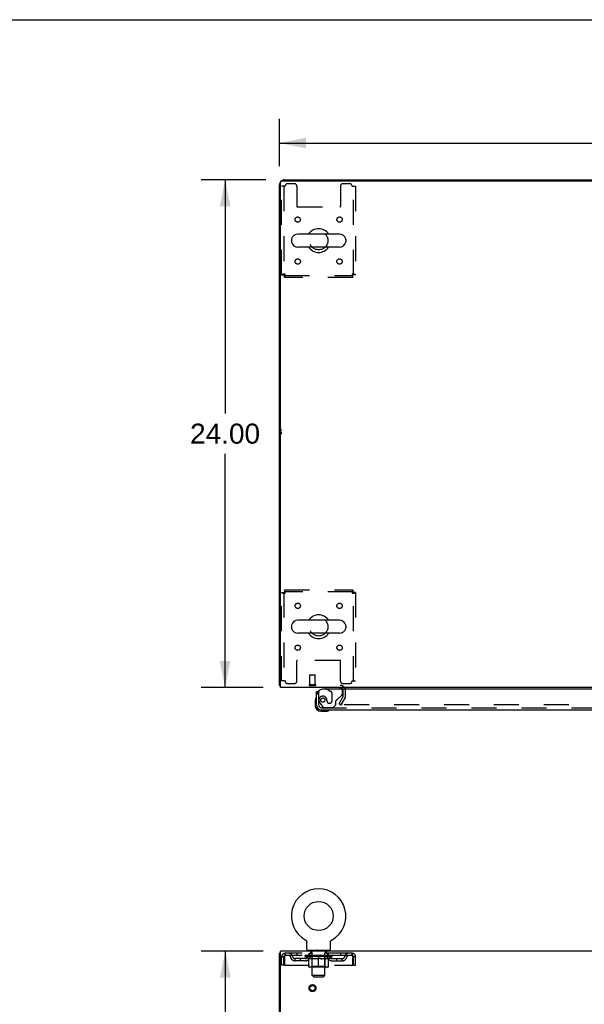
# Model space of a CAD drawing. Header units: inches. Extents: x 0 to 215, y 0 to 139.
# Tile 54 of 116: x 55 to 81, y 92 to 139. Entities that reach past the tile are written whole.
import ezdxf

# ---------------------------------------------------------------- set-up
doc = ezdxf.new("R2010")
doc.units = ezdxf.units.IN
doc.header["$LTSCALE"] = 11.804375
doc.header["$MEASUREMENT"] = 0
doc.linetypes.add('HIDDEN', pattern=[0.2, 0.1, -0.1])
doc.layers.get('0').update_dxf_attribs({"linetype": 'CONTINUOUS'})
for name, color, linetype in [('DEFAULT_2', 8, 'HIDDEN'), ('DIMENSIONS', 7, 'CONTINUOUS'), ('DOOR_ASSEMBLY', 7, 'CONTINUOUS'), ('WITNESSMARKS', 7, 'CONTINUOUS')]:
    doc.layers.add(name, color=color, linetype=linetype)
doc.styles.get("Standard").update_dxf_attribs({"font": 'arial.ttf'})
doc.dimstyles.new('DIMSTYLE_1', dxfattribs={"dimtxt": 0.946875, "dimasz": 1.2625, "dimexe": 0.09, "dimexo": 0.07, "dimgap": 0.0375, "dimtad": 0, "dimtih": 1, "dimtoh": 1, "dimzin": 4, "dimdsep": 46, "dimtxsty": 'Standard', "dimblk": '_FILLED', "dimblk1": '_FILLED', "dimblk2": '_FILLED', "dimcen": 0.09, "dimadec": 3, "dimazin": 1, "dimtfac": 1, "dimtdec": 3, "dimtofl": 0, "dimtmove": 0, "dimatfit": 3, "dimldrblk": '_FILLED', "dimfxl": 0, "dimtolj": 1, "dimtzin": 4, "dimarcsym": 0})

# ---------------------------------------------------------------- blocks, each defined once
blk = doc.blocks.new('_FILLED')
at = {"color": 0, "linetype": 'ByBlock'}
blk.add_solid([(0, 0), (-1, 0.2), (-1, -0.2)], dxfattribs=at)
blk = doc.blocks.new('*D1')
at = {"layer": 'DIMENSIONS', "color": 2, "linetype": 'Continuous'}
for p, q in [((66.956, 131.95), (66.956, 134.183)), ((107.206, 131.95), (107.206, 134.183)), ((66.956, 133.047), (84.953, 133.047)), ((107.206, 133.047), (89.209, 133.047))]:
    blk.add_line(p, q, dxfattribs=at)
at = {"layer": 'DIMENSIONS', "color": 2, "linetype": 'Continuous', "xscale": 1.2625, "yscale": 1.2625, "zscale": 1.2625, "rotation": 180}
blk.add_blockref('_FILLED', (66.956, 133.047), dxfattribs=at)
at = {"layer": 'DIMENSIONS', "color": 2, "linetype": 'Continuous', "xscale": 1.2625, "yscale": 1.2625, "zscale": 1.2625}
blk.add_blockref('_FILLED', (107.206, 133.047), dxfattribs=at)
at = {"layer": 'DIMENSIONS', "color": 2, "linetype": 'Continuous', "insert": (87.081, 133.52), "char_height": 0.9469, "width": 3.30878, "attachment_point": 2, "line_spacing_factor": 0.9}
blk.add_mtext('40.25', dxfattribs=at)
blk = doc.blocks.new('*D7')
at = {"layer": 'DIMENSIONS', "color": 2, "linetype": 'Continuous'}
for p, q in [((66.319, 131.313), (63.251, 131.313)), ((64.387, 131.313), (64.387, 120.26)), ((64.387, 107.313), (64.387, 118.366)), ((66.184, 107.313), (63.251, 107.313))]:
    blk.add_line(p, q, dxfattribs=at)
at = {"layer": 'DIMENSIONS', "color": 2, "linetype": 'Continuous', "xscale": 1.2625, "yscale": 1.2625, "zscale": 1.2625}
for p, rotation in [((64.387, 131.313), 90), ((64.387, 107.313), 270)]:
    blk.add_blockref('_FILLED', p, dxfattribs=dict(at, rotation=rotation))
at = {"layer": 'DIMENSIONS', "color": 2, "linetype": 'Continuous', "insert": (64.387, 119.787), "char_height": 0.9469, "width": 3.30878, "attachment_point": 2, "line_spacing_factor": 0.9}
blk.add_mtext('24.00', dxfattribs=at)
blk = doc.blocks.new('*D16')
at = {"layer": 'DIMENSIONS', "color": 2, "linetype": 'Continuous'}
for p, q in [((66.184, 94.862), (63.26, 94.862)), ((64.397, 94.862), (64.397, 52.809)), ((64.397, 8.862), (64.397, 50.915)), ((66.184, 8.862), (63.26, 8.862))]:
    blk.add_line(p, q, dxfattribs=at)
at = {"layer": 'DIMENSIONS', "color": 2, "linetype": 'Continuous', "xscale": 1.2625, "yscale": 1.2625, "zscale": 1.2625}
for p, rotation in [((64.397, 94.862), 90), ((64.397, 8.862), 270)]:
    blk.add_blockref('_FILLED', p, dxfattribs=dict(at, rotation=rotation))
at = {"layer": 'DIMENSIONS', "color": 2, "linetype": 'Continuous', "insert": (64.397, 52.335), "char_height": 0.9469, "width": 3.30878, "attachment_point": 2, "line_spacing_factor": 0.9}
blk.add_mtext('86.00', dxfattribs=at)

msp = doc.modelspace()

# ---------------------------------------------------------------- linework, layer by layer
at = {"color": 7, "linetype": 'Continuous'}
for p, q in [((0, 138.875), (214.625, 138.875)), ((74.456, 131.313), (74.456, 131.261)), ((74.456, 131.313), (99.706, 131.313)), ((67.523, 128.482), (67.523, 128.394)), ((69.798, 128.744), (67.823, 128.744)), ((70.098, 128.482), (70.098, 128.394)), ((69.798, 128.132), (67.823, 128.132)), ((69.798, 110.494), (67.823, 110.494)), ((67.523, 110.232), (67.523, 110.144)), ((69.798, 109.882), (67.823, 109.882)), ((70.098, 110.232), (70.098, 110.144)), ((67.008, 107.417), (66.956, 107.417)), ((68.175, 95.4), (68.175, 95.4)), ((68.175, 95.4), (68.179, 95.397)), ((68.176, 95.399), (68.178, 95.398)), ((68.179, 95.397), (68.184, 95.395)), ((68.183, 95.395), (68.188, 95.392)), ((68.188, 95.392), (68.192, 95.389)), ((68.192, 95.389), (68.196, 95.386)), ((68.196, 95.386), (68.2, 95.382)), ((68.199, 95.382), (68.203, 95.379)), ((69.417, 95.379), (69.421, 95.382)), ((69.421, 95.382), (69.425, 95.386)), ((69.425, 95.386), (69.429, 95.389)), ((69.429, 95.389), (69.433, 95.392)), ((69.433, 95.392), (69.437, 95.395)), ((69.437, 95.395), (69.441, 95.397)), ((69.437, 95.395), (69.438, 95.395)), ((69.441, 95.397), (69.445, 95.4)), ((69.443, 95.398), (69.444, 95.399)), ((69.445, 95.4), (69.445, 95.4)), ((68.203, 95.379), (68.207, 95.375)), ((68.207, 95.375), (68.21, 95.371)), ((68.21, 95.372), (68.214, 95.368)), ((68.214, 95.368), (68.217, 95.364)), ((68.217, 95.364), (68.22, 95.36)), ((68.22, 95.36), (68.223, 95.356)), ((68.223, 95.356), (68.226, 95.351)), ((68.226, 95.351), (68.228, 95.347)), ((68.228, 95.347), (68.231, 95.343)), ((68.231, 95.343), (68.233, 95.338)), ((68.233, 95.338), (68.235, 95.333)), ((68.235, 95.333), (68.237, 95.329)), ((68.237, 95.329), (68.239, 95.324)), ((68.239, 95.324), (68.241, 95.319)), ((68.241, 95.319), (68.242, 95.314)), ((68.242, 95.314), (68.243, 95.309)), ((68.243, 95.309), (68.245, 95.304)), ((68.245, 95.305), (68.246, 95.299)), ((68.246, 95.3), (68.246, 95.294)), ((68.246, 95.295), (68.247, 95.289)), ((68.248, 94.961), (68.248, 95.275)), ((69.373, 95.289), (69.374, 95.295)), ((69.373, 95.284), (69.373, 95.289)), ((69.373, 95.279), (69.373, 95.284)), ((69.373, 95.279), (69.373, 95.284)), ((69.373, 95.275), (69.373, 95.279)), ((69.373, 94.961), (69.373, 95.275)), ((69.374, 95.294), (69.375, 95.3)), ((69.375, 95.299), (69.376, 95.305)), ((69.376, 95.304), (69.377, 95.309)), ((69.377, 95.309), (69.378, 95.314)), ((69.378, 95.314), (69.38, 95.319)), ((69.38, 95.319), (69.381, 95.324)), ((69.381, 95.324), (69.383, 95.329)), ((69.383, 95.329), (69.385, 95.333)), ((69.385, 95.333), (69.387, 95.338)), ((69.387, 95.338), (69.39, 95.343)), ((69.39, 95.343), (69.392, 95.347)), ((69.392, 95.347), (69.395, 95.351)), ((69.395, 95.351), (69.397, 95.356)), ((69.397, 95.356), (69.4, 95.36)), ((69.4, 95.36), (69.403, 95.364)), ((69.403, 95.364), (69.407, 95.368)), ((69.407, 95.368), (69.41, 95.372)), ((69.41, 95.371), (69.414, 95.375)), ((69.413, 95.375), (69.417, 95.379)), ((67.008, 94.758), (66.956, 94.758)), ((68.31, 94.892), (68.31, 94.862)), ((69.31, 94.892), (68.31, 94.892)), ((69.31, 94.892), (69.31, 94.862))]:
    msp.add_line(p, q, dxfattribs=at)
at = {"color": 3, "linetype": 'Continuous'}
for p, q in [((67.068, 131.261), (107.094, 131.261)), ((67.203, 131.313), (74.456, 131.313)), ((66.956, 107.417), (66.956, 131.067)), ((67.008, 107.313), (67.008, 131.201)), ((107.154, 107.313), (67.008, 107.313)), ((66.956, 8.966), (66.956, 94.758)), ((67.008, 91.526), (67.008, 94.862)), ((107.154, 94.862), (67.008, 94.862))]:
    msp.add_line(p, q, dxfattribs=at)
for points in [[(66.984, 107.403), (66.98, 107.404), (66.977, 107.404), (66.974, 107.405), (66.971, 107.406), (66.968, 107.407), (66.965, 107.408), (66.963, 107.409), (66.961, 107.41), (66.96, 107.411), (66.958, 107.412), (66.957, 107.413), (66.957, 107.414), (66.956, 107.416), (66.956, 107.417)], [(67.008, 107.397), (67.008, 107.397), (67.004, 107.399), (67, 107.4), (66.996, 107.401), (66.992, 107.401), (66.984, 107.403)]]:
    msp.add_lwpolyline(points, dxfattribs=at)
at = {"color": 7, "linetype": 'Continuous'}
msp.add_lwpolyline([(68.247, 95.289), (68.247, 95.284), (68.248, 95.279), (68.248, 95.275)], dxfattribs=at)
msp.add_circle((68.81, 96.52), 0.688, dxfattribs=at)
at = {"color": 3, "linetype": 'Continuous'}
for centre, radius, start, end in [((67.203, 131.067), 0.246, 140.5726, 180), ((67.068, 131.201), 0.06, 90, 180), ((67.203, 131.067), 0.246, 90, 129.4274), ((69.835, 107.171), 0.142, 26.4666, 90)]:
    msp.add_arc(centre, radius, start, end, dxfattribs=at)
at = {"color": 7, "linetype": 'Continuous'}
for centre, radius, start, end in [((68.81, 128.438), 0.562, 32.9567, 147.0433), ((67.666, 128.482), 0.144, 164.3697, 180), ((67.823, 128.438), 0.306, 90, 164.3697), ((69.798, 128.438), 0.306, 15.6303, 90), ((69.954, 128.482), 0.144, 0, 15.6303), ((67.666, 128.394), 0.144, 180, 195.6303), ((67.823, 128.438), 0.306, 195.6303, 270), ((68.81, 128.438), 0.562, 212.956, 327.044), ((69.798, 128.438), 0.306, 270, 344.3697), ((69.954, 128.394), 0.144, 344.3697, 360), ((68.81, 110.188), 0.562, 32.9567, 147.0433), ((67.666, 110.232), 0.144, 164.3697, 180), ((67.823, 110.188), 0.306, 90, 164.3697), ((69.798, 110.188), 0.306, 15.6303, 90), ((69.954, 110.232), 0.144, 0, 15.6303), ((67.666, 110.144), 0.144, 180, 195.6303), ((67.823, 110.188), 0.306, 195.6303, 270), ((68.81, 110.188), 0.562, 212.956, 327.044), ((69.798, 110.188), 0.306, 270, 344.3697), ((69.954, 110.144), 0.144, 344.3697, 360), ((68.81, 96.52), 1.288, 299.5053, 240.4947), ((68.317, 94.961), 0.069, 180, 265), ((69.304, 94.961), 0.069, 275, 360)]:
    msp.add_arc(centre, radius, start, end, dxfattribs=at)
at = {"layer": 'DEFAULT_2', "color": 8, "linetype": 'HIDDEN'}
for p, q in [((67.06, 126.822), (67.06, 131.001)), ((67.227, 131.001), (67.06, 131.001)), ((67.164, 131.001), (67.164, 126.822)), ((67.654, 131.126), (67.352, 131.126)), ((67.779, 131.001), (67.779, 130.056)), ((69.841, 131.001), (69.841, 130.056)), ((70.268, 131.126), (69.966, 131.126)), ((70.393, 131.001), (70.56, 131.001)), ((70.456, 126.822), (70.456, 131.001)), ((70.56, 131.001), (70.56, 126.822)), ((67.809, 130.026), (69.811, 130.026)), ((67.06, 126.822), (67.164, 126.822)), ((67.194, 126.688), (67.194, 126.792)), ((67.194, 126.792), (70.426, 126.792)), ((70.426, 126.688), (67.194, 126.688)), ((70.426, 126.688), (70.426, 126.792)), ((70.56, 126.822), (70.456, 126.822)), ((67.06, 107.626), (67.06, 111.804)), ((67.06, 111.804), (67.164, 111.804)), ((67.164, 111.804), (67.164, 107.626)), ((67.194, 111.938), (67.194, 111.834)), ((67.194, 111.938), (70.426, 111.938)), ((70.426, 111.834), (67.194, 111.834)), ((70.426, 111.938), (70.426, 111.834)), ((70.456, 107.626), (70.456, 111.804)), ((70.56, 111.804), (70.456, 111.804)), ((70.56, 111.804), (70.56, 107.626)), ((67.779, 107.626), (67.779, 108.571)), ((69.811, 108.601), (67.809, 108.601)), ((69.841, 107.626), (69.841, 108.571)), ((67.227, 107.626), (67.06, 107.626)), ((67.352, 107.501), (67.654, 107.501)), ((68.395, 107.46), (68.395, 107.907)), ((68.405, 107.917), (68.633, 107.917)), ((68.643, 107.46), (68.643, 107.907)), ((69.966, 107.501), (70.268, 107.501)), ((70.393, 107.626), (70.56, 107.626)), ((68.377, 107.46), (68.661, 107.46)), ((68.377, 107.417), (68.661, 107.417)), ((69.977, 106.909), (69.977, 107.171)), ((70.081, 106.909), (70.081, 107.171)), ((69.777, 106.553), (69.973, 106.892)), ((69.777, 106.553), (69.867, 106.501)), ((70.063, 106.84), (69.867, 106.501)), ((104.25, 106.501), (69.913, 106.501)), ((68.182, 95.395), (68.183, 95.395)), ((67.06, 94.195), (67.06, 94.591)), ((67.06, 94.591), (67.164, 94.591)), ((67.164, 94.195), (67.164, 94.591)), ((67.194, 94.591), (67.194, 94.195)), ((67.227, 94.758), (67.227, 94.654)), ((70.393, 94.758), (67.227, 94.758)), ((70.393, 94.654), (67.227, 94.654)), ((67.696, 94.403), (67.696, 94.507)), ((68.179, 94.507), (67.696, 94.507)), ((67.779, 94.758), (67.779, 94.654)), ((67.946, 94.403), (67.946, 94.507)), ((68.177, 94.607), (68.177, 94.654)), ((68.336, 94.496), (68.177, 94.607)), ((69.443, 94.607), (68.177, 94.607)), ((68.187, 94.647), (68.187, 94.654)), ((68.195, 94.644), (68.195, 94.647)), ((68.195, 94.644), (69.425, 94.644)), ((68.204, 94.644), (68.204, 94.647)), ((68.205, 94.644), (68.205, 94.647)), ((68.215, 94.647), (68.215, 94.654)), ((68.231, 94.644), (68.231, 94.647)), ((68.233, 94.644), (68.233, 94.647)), ((68.262, 94.647), (68.262, 94.654)), ((68.276, 94.644), (68.276, 94.647)), ((68.279, 94.644), (68.279, 94.647)), ((68.483, 94.647), (68.282, 94.647)), ((68.325, 94.647), (68.325, 94.654)), ((68.326, 94.644), (68.326, 94.647)), ((68.327, 94.644), (68.327, 94.647)), ((68.33, 94.644), (68.33, 94.647)), ((68.336, 94.496), (68.347, 94.496)), ((68.337, 94.644), (68.337, 94.647)), ((68.337, 94.644), (68.337, 94.647)), ((68.341, 94.644), (68.341, 94.647)), ((68.344, 94.644), (68.344, 94.648)), ((68.347, 94.133), (68.347, 94.539)), ((68.348, 94.644), (68.348, 94.647)), ((68.363, 94.644), (68.363, 94.647)), ((68.373, 94.654), (68.373, 94.758)), ((68.381, 94.644), (68.381, 94.65)), ((68.381, 94.644), (68.381, 94.647)), ((68.402, 94.644), (68.402, 94.647)), ((68.402, 94.644), (68.402, 94.647)), ((68.403, 94.647), (68.403, 94.654)), ((68.407, 94.892), (68.407, 94.862)), ((68.413, 94.644), (68.413, 94.647)), ((68.417, 94.644), (68.417, 94.647)), ((68.426, 94.644), (68.426, 94.647)), ((68.437, 94.644), (68.437, 94.651)), ((68.445, 94.802), (68.445, 94.882)), ((68.453, 94.644), (68.453, 94.647)), ((68.515, 94.792), (68.455, 94.792)), ((68.456, 94.644), (68.456, 94.647)), ((68.483, 94.644), (68.483, 94.647)), ((68.55, 94.647), (68.488, 94.647)), ((68.669, 94.496), (68.489, 94.496)), ((68.494, 94.647), (68.494, 94.654)), ((68.497, 94.135), (68.497, 94.604)), ((68.5, 94.644), (68.5, 94.647)), ((68.505, 94.644), (68.505, 94.647)), ((68.51, 93.711), (68.51, 94.782)), ((68.511, 94.644), (68.511, 94.652)), ((68.515, 94.644), (68.515, 94.647)), ((68.526, 94.644), (68.526, 94.647)), ((68.55, 94.644), (68.55, 94.647)), ((68.625, 94.647), (68.566, 94.647)), ((68.586, 94.644), (68.586, 94.647)), ((68.594, 94.647), (68.594, 94.654)), ((68.597, 94.644), (68.597, 94.647)), ((68.6, 94.644), (68.6, 94.653)), ((68.602, 94.644), (68.602, 94.647)), ((68.61, 94.644), (68.61, 94.647)), ((68.625, 94.644), (68.625, 94.647)), ((68.706, 94.647), (68.651, 94.647)), ((68.664, 94.644), (68.664, 94.647)), ((68.696, 94.647), (68.81, 94.654)), ((68.7, 94.647), (68.7, 94.654)), ((68.701, 94.654), (68.7, 94.654)), ((68.701, 94.647), (68.701, 94.654)), ((68.701, 94.644), (68.701, 94.647)), ((68.705, 94.644), (68.705, 94.647)), ((68.706, 94.644), (68.706, 94.647)), ((68.706, 94.644), (68.706, 94.647)), ((68.789, 94.647), (68.741, 94.647)), ((68.747, 94.644), (68.747, 94.647)), ((68.789, 94.644), (68.789, 94.647)), ((68.808, 94.647), (68.807, 94.647)), ((68.807, 94.644), (68.807, 94.647)), ((68.808, 94.644), (68.808, 94.647)), ((68.81, 94.647), (68.81, 94.654)), ((68.81, 94.095), (68.81, 94.539)), ((68.813, 94.644), (68.813, 94.647)), ((68.813, 94.644), (68.813, 94.647)), ((68.813, 94.647), (68.813, 94.647)), ((68.815, 94.647), (68.879, 94.647)), ((68.831, 94.644), (68.831, 94.647)), ((68.847, 94.647), (68.847, 94.652)), ((68.847, 94.652), (68.925, 94.647)), ((68.868, 94.647), (68.868, 94.65)), ((68.874, 94.644), (68.874, 94.647)), ((68.914, 94.644), (68.914, 94.647)), ((68.915, 94.644), (68.915, 94.647)), ((68.915, 94.647), (68.969, 94.647)), ((68.916, 94.644), (68.916, 94.647)), ((68.92, 94.647), (68.92, 94.654)), ((68.92, 94.647), (68.92, 94.654)), ((68.92, 94.654), (68.92, 94.654)), ((68.92, 94.644), (68.92, 94.647)), ((69.131, 94.496), (68.951, 94.496)), ((68.956, 94.644), (68.956, 94.647)), ((68.995, 94.644), (68.995, 94.647)), ((68.995, 94.647), (69.054, 94.647)), ((69.01, 94.644), (69.01, 94.647)), ((69.018, 94.644), (69.018, 94.647)), ((69.021, 94.644), (69.021, 94.653)), ((69.023, 94.644), (69.023, 94.647)), ((69.027, 94.647), (69.027, 94.654)), ((69.034, 94.644), (69.034, 94.647)), ((69.07, 94.644), (69.07, 94.647)), ((69.07, 94.647), (69.132, 94.647)), ((69.094, 94.644), (69.094, 94.647)), ((69.165, 94.792), (69.105, 94.792)), ((69.105, 94.644), (69.105, 94.647)), ((69.109, 94.644), (69.109, 94.652)), ((69.11, 93.711), (69.11, 94.782)), ((69.115, 94.644), (69.115, 94.647)), ((69.12, 94.644), (69.12, 94.647)), ((69.123, 94.135), (69.123, 94.604)), ((69.127, 94.647), (69.127, 94.654)), ((69.137, 94.644), (69.137, 94.647)), ((69.137, 94.647), (69.338, 94.647)), ((69.164, 94.644), (69.164, 94.647)), ((69.167, 94.644), (69.167, 94.647)), ((69.175, 94.802), (69.175, 94.882)), ((69.183, 94.644), (69.183, 94.651)), ((69.194, 94.644), (69.194, 94.647)), ((69.203, 94.644), (69.203, 94.647)), ((69.208, 94.644), (69.208, 94.647)), ((69.213, 94.892), (69.213, 94.862)), ((69.217, 94.647), (69.217, 94.654)), ((69.219, 94.644), (69.219, 94.647)), ((69.219, 94.644), (69.219, 94.647)), ((69.239, 94.644), (69.239, 94.65)), ((69.239, 94.644), (69.239, 94.647)), ((69.248, 94.654), (69.248, 94.758)), ((69.258, 94.644), (69.258, 94.647)), ((69.272, 94.644), (69.272, 94.647)), ((69.274, 94.133), (69.274, 94.539)), ((69.274, 94.496), (69.284, 94.496)), ((69.276, 94.644), (69.276, 94.648)), ((69.28, 94.644), (69.28, 94.647)), ((69.283, 94.644), (69.283, 94.647)), ((69.283, 94.644), (69.283, 94.647)), ((69.284, 94.496), (69.443, 94.607)), ((69.29, 94.644), (69.29, 94.647)), ((69.293, 94.644), (69.293, 94.647)), ((69.294, 94.644), (69.294, 94.647)), ((69.295, 94.647), (69.295, 94.654)), ((69.341, 94.644), (69.341, 94.647)), ((69.344, 94.644), (69.344, 94.647)), ((69.359, 94.647), (69.359, 94.654)), ((69.387, 94.644), (69.387, 94.647)), ((69.389, 94.644), (69.389, 94.647)), ((69.405, 94.647), (69.405, 94.654)), ((69.415, 94.644), (69.415, 94.647)), ((69.416, 94.644), (69.416, 94.647)), ((69.425, 94.644), (69.425, 94.647)), ((69.434, 94.647), (69.434, 94.654)), ((69.442, 94.507), (69.925, 94.507)), ((69.443, 94.607), (69.443, 94.654)), ((69.675, 94.403), (69.675, 94.507)), ((69.841, 94.758), (69.841, 94.654)), ((69.925, 94.403), (69.925, 94.507)), ((70.393, 94.654), (70.393, 94.758)), ((70.426, 94.195), (70.426, 94.591)), ((70.456, 94.195), (70.456, 94.591)), ((70.56, 94.591), (70.456, 94.591)), ((70.56, 94.195), (70.56, 94.591)), ((67.164, 94.195), (67.06, 94.195)), ((67.194, 94.195), (70.426, 94.195)), ((68.179, 94.403), (67.696, 94.403)), ((69.237, 94.095), (68.384, 94.095)), ((68.497, 94.135), (68.458, 94.095)), ((69.123, 94.135), (68.497, 94.135)), ((69.123, 94.135), (69.163, 94.095)), ((69.442, 94.403), (69.925, 94.403)), ((70.456, 94.195), (70.56, 94.195)), ((68.579, 93.642), (68.51, 93.711)), ((69.11, 93.711), (68.51, 93.711)), ((68.579, 93.642), (69.041, 93.642)), ((69.041, 93.642), (69.11, 93.711))]:
    msp.add_line(p, q, dxfattribs=at)
for points in [[(67.227, 126.855), (67.208, 126.853), (67.19, 126.85), (67.172, 126.848), (67.155, 126.846), (67.138, 126.843), (67.123, 126.841), (67.109, 126.839), (67.097, 126.836), (67.086, 126.834), (67.077, 126.832), (67.07, 126.829), (67.064, 126.827), (67.061, 126.825), (67.06, 126.822)], [(67.227, 126.855), (67.22, 126.853), (67.213, 126.85), (67.206, 126.848), (67.2, 126.846), (67.194, 126.843), (67.188, 126.841), (67.183, 126.839), (67.178, 126.836), (67.174, 126.834), (67.17, 126.832), (67.168, 126.829), (67.166, 126.827), (67.165, 126.825), (67.164, 126.822)], [(67.194, 126.688), (67.196, 126.689), (67.199, 126.692), (67.201, 126.698), (67.204, 126.705), (67.206, 126.714), (67.208, 126.725), (67.211, 126.737), (67.213, 126.751), (67.215, 126.766), (67.218, 126.783), (67.22, 126.8), (67.222, 126.818), (67.225, 126.836), (67.227, 126.855)], [(67.194, 126.792), (67.196, 126.793), (67.199, 126.794), (67.201, 126.796), (67.204, 126.798), (67.206, 126.802), (67.208, 126.806), (67.211, 126.811), (67.213, 126.816), (67.215, 126.822), (67.218, 126.828), (67.22, 126.834), (67.222, 126.841), (67.225, 126.848), (67.227, 126.855)], [(70.456, 126.822), (70.456, 126.825), (70.455, 126.827), (70.453, 126.829), (70.45, 126.832), (70.446, 126.834), (70.442, 126.836), (70.438, 126.839), (70.432, 126.841), (70.427, 126.843), (70.42, 126.846), (70.414, 126.848), (70.407, 126.85), (70.4, 126.853), (70.393, 126.855)], [(70.393, 126.855), (70.395, 126.836), (70.398, 126.818), (70.4, 126.8), (70.403, 126.783), (70.405, 126.766), (70.407, 126.751), (70.41, 126.737), (70.412, 126.725), (70.414, 126.714), (70.417, 126.705), (70.419, 126.698), (70.421, 126.692), (70.424, 126.689), (70.426, 126.688)], [(70.393, 126.855), (70.395, 126.848), (70.398, 126.841), (70.4, 126.834), (70.403, 126.828), (70.405, 126.822), (70.407, 126.816), (70.41, 126.811), (70.412, 126.806), (70.414, 126.802), (70.417, 126.798), (70.419, 126.796), (70.421, 126.794), (70.424, 126.793), (70.426, 126.792)], [(70.56, 126.822), (70.559, 126.825), (70.556, 126.827), (70.551, 126.829), (70.544, 126.832), (70.535, 126.834), (70.524, 126.836), (70.511, 126.839), (70.497, 126.841), (70.482, 126.843), (70.466, 126.846), (70.448, 126.848), (70.43, 126.85), (70.412, 126.853), (70.393, 126.855)], [(67.06, 111.804), (67.061, 111.802), (67.064, 111.799), (67.07, 111.797), (67.077, 111.795), (67.086, 111.792), (67.097, 111.79), (67.109, 111.788), (67.123, 111.785), (67.138, 111.783), (67.155, 111.781), (67.172, 111.778), (67.19, 111.776), (67.208, 111.774), (67.227, 111.771)], [(67.164, 111.804), (67.165, 111.802), (67.166, 111.799), (67.168, 111.797), (67.17, 111.795), (67.174, 111.792), (67.178, 111.79), (67.183, 111.788), (67.188, 111.785), (67.194, 111.783), (67.2, 111.781), (67.206, 111.778), (67.213, 111.776), (67.22, 111.774), (67.227, 111.771)], [(67.227, 111.771), (67.225, 111.79), (67.222, 111.808), (67.22, 111.826), (67.218, 111.844), (67.215, 111.86), (67.213, 111.875), (67.211, 111.889), (67.208, 111.902), (67.206, 111.913), (67.204, 111.922), (67.201, 111.929), (67.199, 111.934), (67.196, 111.937), (67.194, 111.938)], [(67.227, 111.771), (67.225, 111.778), (67.222, 111.785), (67.22, 111.792), (67.218, 111.798), (67.215, 111.805), (67.213, 111.81), (67.211, 111.816), (67.208, 111.82), (67.206, 111.824), (67.204, 111.828), (67.201, 111.831), (67.199, 111.833), (67.196, 111.834), (67.194, 111.834)], [(70.426, 111.938), (70.424, 111.937), (70.421, 111.934), (70.419, 111.929), (70.417, 111.922), (70.414, 111.913), (70.412, 111.902), (70.41, 111.889), (70.407, 111.875), (70.405, 111.86), (70.403, 111.844), (70.4, 111.826), (70.398, 111.808), (70.395, 111.79), (70.393, 111.771)], [(70.426, 111.834), (70.424, 111.834), (70.421, 111.833), (70.419, 111.831), (70.417, 111.828), (70.414, 111.824), (70.412, 111.82), (70.41, 111.816), (70.407, 111.81), (70.405, 111.805), (70.403, 111.798), (70.4, 111.792), (70.398, 111.785), (70.395, 111.778), (70.393, 111.771)], [(70.393, 111.771), (70.412, 111.774), (70.43, 111.776), (70.448, 111.778), (70.466, 111.781), (70.482, 111.783), (70.497, 111.785), (70.511, 111.788), (70.524, 111.79), (70.535, 111.792), (70.544, 111.795), (70.551, 111.797), (70.556, 111.799), (70.559, 111.802), (70.56, 111.804)], [(70.393, 111.771), (70.4, 111.774), (70.407, 111.776), (70.414, 111.778), (70.42, 111.781), (70.427, 111.783), (70.432, 111.785), (70.438, 111.788), (70.442, 111.79), (70.446, 111.792), (70.45, 111.795), (70.453, 111.797), (70.455, 111.799), (70.456, 111.802), (70.456, 111.804)], [(69.895, 106.526), (69.894, 106.524), (69.893, 106.522), (69.893, 106.521), (69.893, 106.519), (69.893, 106.518)], [(69.893, 106.518), (69.893, 106.517), (69.893, 106.515), (69.893, 106.514), (69.894, 106.512), (69.895, 106.51), (69.896, 106.509), (69.897, 106.507), (69.898, 106.506), (69.9, 106.505), (69.901, 106.504)], [(69.913, 106.501), (69.911, 106.501), (69.909, 106.501), (69.907, 106.501), (69.905, 106.502), (69.903, 106.503), (69.901, 106.504)], [(67.227, 94.758), (67.225, 94.757), (67.222, 94.754), (67.22, 94.748), (67.218, 94.741), (67.215, 94.732), (67.213, 94.721), (67.211, 94.709), (67.208, 94.695), (67.206, 94.68), (67.204, 94.663), (67.201, 94.646), (67.199, 94.628), (67.196, 94.609), (67.194, 94.591)], [(67.227, 94.654), (67.225, 94.653), (67.222, 94.652), (67.22, 94.65), (67.218, 94.648), (67.215, 94.644), (67.213, 94.64), (67.211, 94.635), (67.208, 94.63), (67.206, 94.624), (67.204, 94.618), (67.201, 94.612), (67.199, 94.605), (67.196, 94.598), (67.194, 94.591)], [(68.347, 94.539), (68.372, 94.529), (68.398, 94.52), (68.423, 94.512), (68.447, 94.506), (68.472, 94.5), (68.497, 94.496)], [(68.489, 94.496), (68.466, 94.5), (68.442, 94.506), (68.419, 94.512), (68.395, 94.52), (68.371, 94.528), (68.347, 94.538)], [(68.659, 94.496), (68.684, 94.5), (68.709, 94.506), (68.734, 94.513), (68.759, 94.52), (68.784, 94.529), (68.81, 94.539)], [(68.81, 94.538), (68.786, 94.528), (68.762, 94.52), (68.738, 94.512), (68.715, 94.506), (68.692, 94.5), (68.669, 94.496)], [(68.81, 94.539), (68.836, 94.529), (68.862, 94.52), (68.887, 94.512), (68.912, 94.506), (68.936, 94.5), (68.961, 94.496)], [(68.951, 94.496), (68.928, 94.5), (68.905, 94.506), (68.882, 94.512), (68.858, 94.52), (68.834, 94.528), (68.81, 94.538)], [(69.124, 94.496), (69.148, 94.5), (69.173, 94.506), (69.198, 94.512), (69.223, 94.52), (69.248, 94.529), (69.274, 94.539)], [(69.274, 94.538), (69.249, 94.528), (69.225, 94.52), (69.201, 94.512), (69.178, 94.506), (69.155, 94.5), (69.131, 94.496)], [(70.426, 94.591), (70.424, 94.609), (70.421, 94.628), (70.419, 94.646), (70.417, 94.663), (70.414, 94.68), (70.412, 94.695), (70.41, 94.709), (70.407, 94.721), (70.405, 94.732), (70.403, 94.741), (70.4, 94.748), (70.398, 94.754), (70.395, 94.757), (70.393, 94.758)], [(70.426, 94.591), (70.424, 94.598), (70.421, 94.605), (70.419, 94.612), (70.417, 94.618), (70.414, 94.624), (70.412, 94.63), (70.41, 94.635), (70.407, 94.64), (70.405, 94.644), (70.403, 94.648), (70.4, 94.65), (70.398, 94.652), (70.395, 94.653), (70.393, 94.654)]]:
    msp.add_lwpolyline(points, dxfattribs=at)
for centre, radius in [((67.821, 129.428), 0.125), ((69.8, 129.428), 0.125), ((68.81, 128.438), 0.438), ((67.821, 127.449), 0.125), ((69.8, 127.449), 0.125), ((67.821, 111.178), 0.125), ((69.8, 111.178), 0.125), ((68.81, 110.188), 0.438), ((67.821, 109.199), 0.125), ((69.8, 109.199), 0.125), ((68.519, 93.112), 0.164), ((68.519, 93.112), 0.124)]:
    msp.add_circle(centre, radius, dxfattribs=at)
for centre, radius, start, end in [((67.352, 131.001), 0.125, 90, 180), ((67.654, 131.001), 0.125, 0, 90), ((69.966, 131.001), 0.125, 90, 180), ((70.268, 131.001), 0.125, 0, 90), ((67.809, 130.056), 0.03, 180, 270), ((69.811, 130.056), 0.03, 270, 360), ((67.809, 108.571), 0.03, 90, 180), ((69.811, 108.571), 0.03, 0, 90), ((67.352, 107.626), 0.125, 180, 270), ((67.654, 107.626), 0.125, 270, 360), ((68.405, 107.907), 0.01, 90, 180), ((68.633, 107.907), 0.01, 0, 90), ((69.966, 107.626), 0.125, 180, 270), ((70.268, 107.626), 0.125, 270, 360), ((68.377, 107.439), 0.0215, 90, 270), ((68.661, 107.439), 0.0215, 270, 90), ((69.835, 107.171), 0.246, 0, 90), ((69.835, 107.171), 0.142, 0, 26.4666), ((69.944, 106.909), 0.033, 330, 360), ((69.944, 106.909), 0.137, 330, 360), ((67.227, 94.591), 0.167, 90, 180), ((67.227, 94.591), 0.063, 90, 180), ((67.406, 94.591), 0.167, 8.0716, 90), ((67.407, 94.591), 0.0625, 7.9863, 90), ((67.696, 94.632), 0.229, 187.9863, 270), ((67.696, 94.632), 0.125, 188.0716, 270), ((68.179, 94.632), 0.125, 270, 351.9284), ((68.179, 94.632), 0.229, 270, 352.0137), ((68.468, 94.591), 0.167, 90, 171.9284), ((68.317, 94.961), 0.069, 265, 270), ((68.467, 94.591), 0.0625, 90, 172.0137), ((68.435, 94.882), 0.01, 0, 90), ((68.455, 94.802), 0.01, 180, 270), ((68.458, 94.604), 0.0398, 0, 90), ((68.5, 94.782), 0.01, 0, 90), ((69.12, 94.782), 0.01, 90, 180), ((69.163, 94.604), 0.0398, 90, 180), ((69.153, 94.591), 0.167, 8.0716, 90), ((69.153, 94.591), 0.0625, 7.9863, 90), ((69.165, 94.802), 0.01, 270, 360), ((69.185, 94.882), 0.01, 90, 180), ((69.442, 94.632), 0.229, 187.9863, 270), ((69.304, 94.961), 0.069, 270, 275), ((69.442, 94.632), 0.125, 188.0716, 270), ((69.925, 94.632), 0.125, 270, 351.9284), ((69.925, 94.632), 0.229, 270, 352.0137), ((70.214, 94.591), 0.167, 90, 171.9284), ((70.213, 94.591), 0.0625, 90, 172.0137), ((70.393, 94.591), 0.167, 0, 90), ((70.393, 94.591), 0.063, 0, 90), ((68.384, 94.133), 0.0371, 180, 270), ((69.237, 94.133), 0.0371, 270, 360)]:
    msp.add_arc(centre, radius, start, end, dxfattribs=at)
for centre, major_axis, ratio, start_param, end_param in [((68.81, 94.654), (0.633, 0.007), 0.05963, 2.96643, 3.140963), ((68.157, 94.642), (0.198, 0), 0.060556, 0.430652, 1.470503), ((68.81, 94.654), (0.633, 0), 0.060556, -3.141593, -2.96706), ((68.157, 94.635), (0.198, 0.002), 0.05963, 1.376596, 1.469874), ((68.81, 94.654), (0.633, 0.013), 0.05688, 2.791345, 2.965878), ((68.133, 94.642), (0.198, 0.002), 0.05963, 0.25549, 1.295341), ((68.201, 94.642), (0.198, -0.002), 0.05963, 0.605815, 1.645666), ((68.81, 94.654), (0.633, -0.007), 0.05963, -2.96643, -2.791898), ((68.201, 94.635), (0.198, 0), 0.060556, 1.551758, 1.645036), ((68.133, 94.635), (0.198, 0.004), 0.05688, 1.20151, 1.294789), ((68.202, 94.637), (0.164, 0.002), 0.05963, 1.065228, 1.614276), ((68.183, 94.637), (0.164, 0.003), 0.05688, 0.890143, 1.43919), ((68.241, 94.637), (0.164, 0), 0.060556, 1.240391, 1.789438), ((68.81, 94.654), (0.633, 0.019), 0.052395, 2.616403, 2.790936), ((68.129, 94.642), (0.198, 0.004), 0.05688, 0.080405, 1.120256), ((68.264, 94.642), (0.198, -0.004), 0.05688, 0.7809, 1.820751), ((68.81, 94.654), (0.633, -0.013), 0.05688, -2.791345, -2.616812), ((68.264, 94.635), (0.198, -0.002), 0.05963, 1.72692, 1.820198), ((68.129, 94.635), (0.198, 0.006), 0.052395, 1.026568, 1.119847), ((68.182, 94.637), (0.164, 0.005), 0.052395, 0.715201, 1.264248), ((68.296, 94.637), (0.164, -0.002), 0.05963, 1.415553, 1.9646), ((68.81, 94.654), (0.633, 0.025), 0.046319, 2.441654, 2.616187), ((68.343, 94.642), (0.198, -0.006), 0.052395, 0.955842, 1.995693), ((68.146, 94.642), (0.198, 0.006), 0.052395, -0.094537, 0.945314), ((68.81, 94.654), (0.633, -0.019), 0.052395, -2.616403, -2.44187), ((68.343, 94.635), (0.198, -0.004), 0.05688, 1.902006, 1.995284), ((68.146, 94.635), (0.198, 0.008), 0.046319, 0.851819, 0.945098), ((68.2, 94.637), (0.164, 0.006), 0.046319, 0.540452, 1.089499), ((68.367, 94.637), (0.164, -0.003), 0.05688, 1.590638, 2.139686), ((68.81, 94.654), (0.633, 0.029), 0.038841, 2.267123, 2.441656), ((68.437, 94.642), (0.198, -0.008), 0.046319, 1.130591, 2.170442), ((68.183, 94.642), (0.198, 0.008), 0.046319, -0.269286, 0.770565), ((68.81, 94.654), (0.633, -0.025), 0.046319, -2.441654, -2.267121), ((68.437, 94.635), (0.198, -0.006), 0.052395, 2.076947, 2.170226), ((68.183, 94.635), (0.198, 0.009), 0.038841, 0.677289, 0.770567), ((68.237, 94.637), (0.164, 0.008), 0.038841, 0.365921, 0.914969), ((68.452, 94.637), (0.164, -0.005), 0.052395, 1.76558, 2.314627), ((68.81, 94.654), (0.633, 0.033), 0.030195, 2.09281, 2.267343), ((68.541, 94.642), (0.198, -0.009), 0.038841, 1.305122, 2.344973), ((68.239, 94.642), (0.198, 0.009), 0.038841, -0.443817, 0.596034), ((68.81, 94.654), (0.633, -0.029), 0.038841, -2.267123, -2.092591), ((68.541, 94.635), (0.198, -0.008), 0.046319, 2.251696, 2.344975), ((68.239, 94.635), (0.198, 0.01), 0.030195, 0.502975, 0.596254), ((68.292, 94.637), (0.164, 0.009), 0.030195, 0.191608, 0.740655), ((68.547, 94.637), (0.164, -0.006), 0.046319, 1.940329, 2.489376), ((68.313, 94.642), (0.198, 0.01), 0.030195, -0.61813, 0.421721), ((68.81, 94.654), (0.633, 0.036), 0.020645, 1.918687, 2.09322), ((68.654, 94.642), (0.198, -0.01), 0.030195, 1.479435, 2.519286), ((68.81, 94.654), (0.633, -0.033), 0.030195, -2.09281, -1.918277), ((68.654, 94.635), (0.198, -0.009), 0.038841, 2.426227, 2.519505), ((68.313, 94.635), (0.198, 0.011), 0.020645, 0.328852, 0.422131), ((68.362, 94.637), (0.164, 0.009), 0.020645, 0.017485, 0.566532), ((68.651, 94.637), (0.164, -0.008), 0.038841, 2.11486, 2.663907), ((68.402, 94.642), (0.198, 0.011), 0.020645, -0.792253, 0.247598), ((68.81, 94.654), (0.633, 0.038), 0.010478, 1.744704, 1.919237), ((68.772, 94.642), (0.198, -0.011), 0.020645, 1.653558, 2.693409), ((68.81, 94.654), (0.633, -0.036), 0.020645, -1.918687, -1.744154), ((68.772, 94.635), (0.198, -0.01), 0.030195, 2.60054, 2.693819), ((68.402, 94.635), (0.198, 0.012), 0.010478, 0.154869, 0.248148), ((68.446, 94.637), (0.164, 0.01), 0.010478, 6.126688, 6.675735), ((68.759, 94.637), (0.164, -0.009), 0.030195, 2.289173, 2.83822), ((68.503, 94.642), (0.198, 0.012), 0.010478, -0.966236, -0.000846), ((68.891, 94.642), (0.198, -0.012), 0.010478, 1.827541, 2.867392), ((68.81, 94.654), (0.633, -0.038), 0.010478, -1.744704, -1.563007), ((68.891, 94.635), (0.198, -0.011), 0.020645, 2.774664, 2.867942), ((68.869, 94.637), (0.164, -0.009), 0.020645, 2.463296, 3.012344), ((68.729, 94.642), (0.198, 0.012), 0.010478, 0.274201, 1.314052), ((68.643, 94.637), (0.164, 0.01), 0.010478, -0.000483, 0.504314), ((68.613, 94.635), (0.198, 0.012), 0.010478, 0.099668, 0.192946), ((68.81, 94.654), (0.633, 0.038), 0.010478, -1.571421, -1.396888), ((68.977, 94.637), (0.164, -0.01), 0.010478, 2.637279, 3.14189), ((69.007, 94.635), (0.198, -0.012), 0.010478, 2.74231, 2.948646), ((68.848, 94.642), (0.198, 0.011), 0.020645, 0.448184, 1.488034), ((68.751, 94.637), (0.164, 0.009), 0.020645, 0.129249, 0.678296), ((68.729, 94.635), (0.198, 0.011), 0.020645, 0.273651, 0.366929), ((68.81, 94.654), (0.633, 0.036), 0.020645, -1.397439, -1.222906), ((69.118, 94.642), (0.198, -0.012), 0.010478, -3.140747, -2.175357), ((68.81, 94.654), (0.633, -0.038), 0.010478, 1.222355, 1.396888), ((68.966, 94.642), (0.198, 0.01), 0.030195, 0.622307, 1.662158), ((68.861, 94.637), (0.164, 0.009), 0.030195, 0.303372, 0.852419), ((69.175, 94.637), (0.164, -0.01), 0.010478, 2.749043, 3.29809), ((69.219, 94.642), (0.198, -0.011), 0.020645, 2.893995, 3.933846), ((68.848, 94.635), (0.198, 0.01), 0.030195, 0.447774, 0.541052), ((69.219, 94.635), (0.198, -0.012), 0.010478, 2.893445, 2.986723), ((68.81, 94.654), (0.633, 0.033), 0.030195, -1.223315, -1.048783), ((68.81, 94.654), (0.633, -0.036), 0.020645, 1.048373, 1.222906), ((69.079, 94.642), (0.198, 0.009), 0.038841, 0.79662, 1.836471), ((68.97, 94.637), (0.164, 0.008), 0.038841, 0.477686, 1.026733), ((69.258, 94.637), (0.164, -0.009), 0.020645, 2.57506, 3.124108), ((69.307, 94.642), (0.198, -0.01), 0.030195, 2.719872, 3.759723), ((69.184, 94.642), (0.198, 0.008), 0.046319, 0.971151, 2.011002), ((68.966, 94.635), (0.198, 0.009), 0.038841, 0.622087, 0.715366), ((69.307, 94.635), (0.198, -0.011), 0.020645, 2.719462, 2.812741), ((68.81, 94.654), (0.633, 0.029), 0.038841, -1.049002, -0.874469), ((68.81, 94.654), (0.633, -0.033), 0.030195, 0.87425, 1.048783), ((69.073, 94.637), (0.164, 0.006), 0.046319, 0.652216, 1.201263), ((69.277, 94.642), (0.198, 0.006), 0.052395, 1.1459, 2.185751), ((69.329, 94.637), (0.164, -0.009), 0.030195, 2.400937, 2.949985), ((69.381, 94.642), (0.198, -0.009), 0.038841, 2.545558, 3.585409), ((69.168, 94.637), (0.164, 0.005), 0.052395, 0.826965, 1.376012), ((69.079, 94.635), (0.198, 0.008), 0.046319, 0.796618, 0.889896), ((69.381, 94.635), (0.198, -0.01), 0.030195, 2.545339, 2.638617), ((69.356, 94.642), (0.198, 0.004), 0.05688, 1.320842, 2.360692), ((68.81, 94.654), (0.633, 0.025), 0.046319, -0.874471, -0.699939), ((68.81, 94.654), (0.633, -0.029), 0.038841, 0.699936, 0.874469), ((69.437, 94.642), (0.198, -0.008), 0.046319, 2.371028, 3.410879), ((69.383, 94.637), (0.164, -0.008), 0.038841, 2.226624, 2.775671), ((69.419, 94.642), (0.198, 0.002), 0.05963, 1.495927, 2.535778), ((69.253, 94.637), (0.164, 0.003), 0.05688, 1.001907, 1.550954), ((69.474, 94.642), (0.198, -0.006), 0.052395, 2.196279, 3.23613), ((69.42, 94.637), (0.164, -0.006), 0.046319, 2.052093, 2.601141), ((69.184, 94.635), (0.198, 0.006), 0.052395, 0.971367, 1.064645), ((69.463, 94.642), (0.198, 0), 0.060556, 1.671089, 2.71094), ((69.437, 94.635), (0.198, -0.009), 0.038841, 2.371026, 2.464304), ((69.491, 94.642), (0.198, -0.004), 0.05688, 2.021337, 3.061188), ((68.81, 94.654), (0.633, 0.019), 0.052395, -0.699723, -0.52519), ((68.81, 94.654), (0.633, -0.025), 0.046319, 0.525406, 0.699939), ((69.488, 94.642), (0.198, -0.002), 0.05963, 1.846251, 2.886102), ((69.324, 94.637), (0.164, 0.002), 0.05963, 1.176993, 1.72604), ((69.438, 94.637), (0.164, -0.005), 0.052395, 1.877344, 2.426392), ((69.38, 94.637), (0.164, 0), 0.060556, 1.352155, 1.901202), ((69.438, 94.637), (0.164, -0.003), 0.05688, 1.702402, 2.25145), ((69.418, 94.637), (0.164, -0.002), 0.05963, 1.527317, 2.076364), ((69.277, 94.635), (0.198, 0.004), 0.05688, 1.146309, 1.239587), ((69.474, 94.635), (0.198, -0.008), 0.046319, 2.196495, 2.289773), ((68.81, 94.654), (0.633, 0.013), 0.05688, -0.524781, -0.350248), ((68.81, 94.654), (0.633, -0.019), 0.052395, 0.350657, 0.52519), ((69.356, 94.635), (0.198, 0.002), 0.05963, 1.321394, 1.414673), ((69.491, 94.635), (0.198, -0.006), 0.052395, 2.021746, 2.115024), ((68.81, 94.654), (0.633, 0.007), 0.05963, -0.349695, -0.175162), ((68.81, 94.654), (0.633, -0.013), 0.05688, 0.175715, 0.350248), ((69.419, 94.635), (0.198, 0), 0.060556, 1.496556, 1.589835), ((69.488, 94.635), (0.198, -0.004), 0.05688, 1.846804, 1.940083), ((69.463, 94.635), (0.198, -0.002), 0.05963, 1.671719, 1.764997), ((68.81, 94.654), (0.633, 0), 0.060556, -0.174533, 0), ((68.81, 94.654), (0.633, -0.007), 0.05963, 0.000629, 0.175162)]:
    msp.add_ellipse(centre, major_axis=major_axis, ratio=ratio, start_param=start_param, end_param=end_param, dxfattribs=at)
at = {"layer": 'DOOR_ASSEMBLY', "color": 3, "linetype": 'Continuous'}
for p, q in [((68.706, 106.502), (68.706, 107.109)), ((104.832, 107.234), (68.998, 107.234)), ((68.953, 106.255), (104.647, 106.255))]:
    msp.add_line(p, q, dxfattribs=at)
at = {"layer": 'DOOR_ASSEMBLY', "color": 7, "linetype": 'Continuous'}
for p, q in [((68.782, 107.109), (68.706, 107.109)), ((69.148, 107.313), (69.148, 107.274)), ((69.148, 107.274), (69.217, 107.234)), ((68.646, 106.715), (68.646, 106.458)), ((68.706, 106.502), (68.706, 106.458)), ((68.909, 106.255), (68.953, 106.255)), ((68.909, 106.195), (69.165, 106.195)), ((69.203, 106.198), (69.165, 106.195))]:
    msp.add_line(p, q, dxfattribs=at)
at = {"layer": 'DOOR_ASSEMBLY', "color": 8, "linetype": 'HIDDEN'}
for p, q in [((68.81, 107.109), (68.81, 106.502)), ((69.778, 107.313), (69.148, 107.313)), ((69.217, 107.234), (69.386, 107.136)), ((69.436, 107.05), (69.436, 106.67)), ((69.935, 107.034), (69.935, 107.156)), ((68.885, 106.558), (68.986, 106.414)), ((69.207, 106.67), (69.207, 106.659)), ((69.338, 106.572), (69.305, 106.572)), ((69.628, 106.506), (69.628, 106.685)), ((69.687, 106.744), (69.906, 106.963)), ((68.953, 106.359), (104.647, 106.359)), ((69.051, 106.38), (69.502, 106.38)), ((69.502, 106.38), (69.628, 106.506))]:
    msp.add_line(p, q, dxfattribs=at)
msp.add_circle((69.01, 106.722), 0.101, dxfattribs=at)
at = {"layer": 'DOOR_ASSEMBLY', "color": 3, "linetype": 'Continuous'}
for centre, radius, start, end in [((68.998, 106.984), 0.25, 90, 180), ((68.953, 106.502), 0.246, 180, 270)]:
    msp.add_arc(centre, radius, start, end, dxfattribs=at)
at = {"layer": 'DOOR_ASSEMBLY', "color": 8, "linetype": 'HIDDEN'}
for centre, radius, start, end in [((69.336, 107.05), 0.1, 0, 59.908), ((69.835, 107.034), 0.1, 315, 360), ((69.778, 107.156), 0.157, 0, 29.8303), ((69.01, 106.722), 0.187, 17.8482, 196.8439), ((69.2, 106.78), 0.386, 196.8439, 215.1), ((68.814, 106.659), 0.393, 1.6599, 17.9298), ((69.305, 106.67), 0.098, 180, 270), ((69.338, 106.67), 0.098, 270, 360), ((69.667, 106.685), 0.039, 111.6096, 180), ((69.616, 106.814), 0.1, 291.6096, 315), ((68.953, 106.502), 0.142, 180, 270), ((69.051, 106.459), 0.079, 215.1, 270)]:
    msp.add_arc(centre, radius, start, end, dxfattribs=at)
at = {"layer": 'DOOR_ASSEMBLY', "color": 7, "linetype": 'Continuous'}
for centre, radius, start, end in [((69.778, 107.156), 0.157, 29.8303, 90), ((68.896, 106.715), 0.25, 149.1101, 180), ((68.694, 106.835), 0.015, 96.3796, 149.1101), ((68.691, 106.835), 0.015, 0, 83.6204), ((68.909, 106.458), 0.263, 180, 270), ((68.909, 106.458), 0.203, 180, 270), ((69.165, 106.445), 0.25, 270, 300.8899), ((69.286, 106.24), 0.015, 6.3796, 90), ((69.286, 106.243), 0.015, 300.8899, 353.6204)]:
    msp.add_arc(centre, radius, start, end, dxfattribs=at)
at = {"layer": 'WITNESSMARKS', "color": 40, "linetype": 'Continuous'}
for p, q in [((67.008, 119.501), (67.071, 119.501)), ((67.008, 119.376), (67.071, 119.376)), ((67.008, 119.313), (67.071, 119.313))]:
    msp.add_line(p, q, dxfattribs=at)

# ---------------------------------------------------------------- dimensions: what is measured, and where the dimension line sits
at = {"layer": 'DIMENSIONS', "color": 2, "linetype": 'Continuous'}
for base, p1, p2, angle, picture, middle in [((66.956, 133.047), (107.206, 134.253), (66.956, 134.253), 180, '*D1', (87.06, 133.042)), ((64.387, 107.313), (66.389, 131.313), (66.254, 107.313), 270, '*D7', (64.375, 119.308)), ((64.397, 8.862), (66.254, 94.862), (66.254, 8.862), 270, '*D16', (64.391, 51.856))]:
    dim = msp.add_linear_dim(base=base, p1=p1, p2=p2, angle=angle, dimstyle='DIMSTYLE_1', dxfattribs=at)
    dim.commit()
    dim.dimension.update_dxf_attribs({"geometry": picture, "text_midpoint": middle, "dimtype": 160})

doc.saveas('drawing.dxf')
